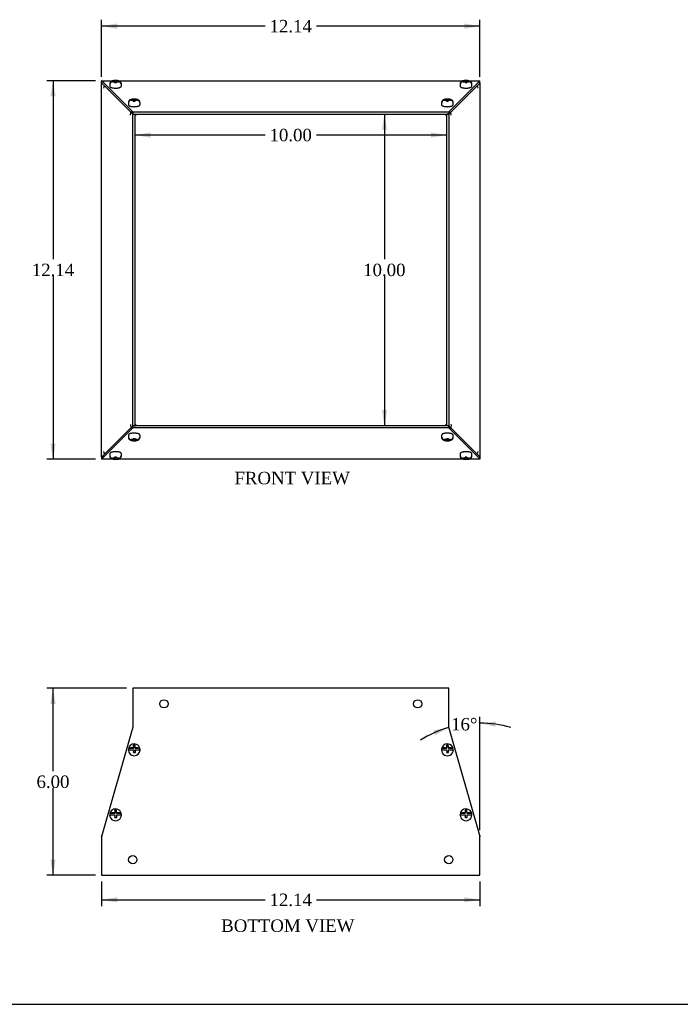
# Model space of a CAD drawing. Header units: inches. Extents: x 0.2 to 77.9, y -0.5 to 51.8.
# Tile 2 of 6: x 17.9 to 39.1, y 0.1 to 31.7. Entities that reach past the tile are written whole.
import ezdxf
from ezdxf.enums import TextEntityAlignment as Align

# ---------------------------------------------------------------- set-up
doc = ezdxf.new("R2010")
doc.units = ezdxf.units.IN
doc.header["$MEASUREMENT"] = 0
for name, color, linetype in [('COM55581-6', 7, 'Continuous'), ('COM55582-6', 7, 'Continuous'), ('Default', 7, 'Continuous'), ('SCS19491', 7, 'Continuous')]:
    doc.layers.add(name, color=color, linetype=linetype)
doc.styles.add('SEACAD_Times_New_Roman', font='times.ttf')
doc.dimstyles.new('HAMMOND_(STH_-_66x44)', dxfattribs={"dimtxt": 0.4, "dimasz": 0.5, "dimexe": 0.2, "dimexo": 0.2, "dimgap": 0.1, "dimtad": 0, "dimtih": 1, "dimtoh": 1, "dimzin": 0, "dimdsep": 46, "dimtxsty": 'SEACAD_Times_New_Roman', "dimblk1": '_SE_FILLED', "dimblk2": '_SE_FILLED', "dimsah": 1, "dimcen": 0.2, "dimadec": 0, "dimazin": 0, "dimtfac": 0.8, "dimtofl": 0, "dimtmove": 0, "dimatfit": 3, "dimfxl": 1, "dimtolj": 1, "dimtzin": 0, "dimarcsym": 0})

# ---------------------------------------------------------------- blocks, each defined once
blk = doc.blocks.new('SE')
at = {"layer": 'COM55581-6', "color": 7, "linetype": 'Continuous'}
for p, q in [((20.486, 29.713), (20.486, 29.714)), ((20.486, 29.714), (20.852, 29.714)), ((20.486, 29.642), (20.486, 29.713)), ((20.488, 29.71), (20.486, 29.713)), ((20.488, 29.71), (21.484, 28.716)), ((20.488, 29.643), (20.488, 29.71)), ((21.016, 29.714), (32.101, 29.714)), ((31.632, 28.716), (32.628, 29.71)), ((32.265, 29.714), (32.63, 29.714)), ((32.63, 29.713), (32.628, 29.71)), ((32.628, 29.643), (32.628, 29.71)), ((32.63, 29.714), (32.63, 29.713)), ((32.63, 29.642), (32.63, 29.713)), ((20.488, 29.641), (20.486, 29.642)), ((20.488, 29.641), (21.422, 28.709)), ((31.695, 28.709), (32.628, 29.641)), ((32.63, 29.642), (32.628, 29.641)), ((21.484, 28.716), (21.484, 28.647)), ((21.484, 28.716), (21.486, 28.715)), ((21.486, 28.715), (21.486, 28.643)), ((21.486, 28.715), (31.63, 28.715)), ((21.486, 28.715), (21.486, 28.715)), ((21.486, 28.643), (31.63, 28.643)), ((31.63, 28.715), (31.632, 28.716)), ((31.63, 28.715), (31.63, 28.643)), ((31.63, 28.715), (31.63, 28.715)), ((31.632, 28.716), (31.632, 28.647)), ((21.422, 18.577), (20.488, 17.645)), ((21.484, 18.57), (20.488, 17.576)), ((21.484, 18.57), (21.484, 18.639)), ((21.486, 18.571), (21.484, 18.57)), ((31.63, 18.643), (21.486, 18.643)), ((21.486, 18.571), (21.486, 18.643)), ((31.63, 18.571), (21.486, 18.571)), ((21.486, 18.571), (21.486, 18.571)), ((31.63, 18.571), (31.63, 18.643)), ((31.63, 18.571), (31.63, 18.571)), ((31.632, 18.57), (31.63, 18.571)), ((31.632, 18.57), (31.632, 18.639)), ((32.628, 17.576), (31.632, 18.57)), ((32.628, 17.645), (31.695, 18.577)), ((20.486, 17.644), (20.488, 17.645)), ((20.486, 17.644), (20.486, 17.572)), ((20.486, 17.572), (20.488, 17.576)), ((20.486, 17.571), (20.486, 17.572)), ((20.851, 17.571), (20.486, 17.571)), ((20.488, 17.643), (20.488, 17.576)), ((32.1, 17.571), (21.015, 17.571)), ((32.63, 17.571), (32.264, 17.571)), ((32.628, 17.645), (32.63, 17.644)), ((32.628, 17.643), (32.628, 17.576)), ((32.628, 17.576), (32.63, 17.572)), ((32.63, 17.644), (32.63, 17.572)), ((32.63, 17.572), (32.63, 17.571))]:
    blk.add_line(p, q, dxfattribs=at)
at = {"layer": 'COM55582-6', "color": 7, "linetype": 'Continuous'}
for p, q in [((20.487, 17.643), (20.487, 29.643)), ((20.487, 29.643), (20.488, 29.643)), ((32.626, 29.641), (32.629, 29.643)), ((32.629, 29.643), (32.63, 29.643)), ((32.63, 29.643), (32.63, 17.643)), ((21.413, 28.607), (21.421, 28.709)), ((21.413, 28.608), (21.413, 28.607)), ((21.413, 28.608), (21.413, 28.608)), ((21.486, 28.709), (21.421, 28.709)), ((21.485, 28.645), (21.421, 28.709)), ((21.485, 28.645), (21.486, 28.645)), ((21.486, 28.643), (21.485, 28.645)), ((21.486, 28.643), (21.558, 28.643)), ((21.486, 18.643), (21.486, 28.643)), ((21.486, 28.643), (21.486, 28.643)), ((21.558, 18.643), (21.558, 28.643)), ((31.558, 28.643), (31.558, 18.643)), ((31.63, 28.643), (31.558, 28.643)), ((31.63, 28.709), (31.696, 28.709)), ((31.632, 28.645), (31.63, 28.645)), ((31.632, 28.645), (31.63, 28.643)), ((31.63, 28.643), (31.63, 18.643)), ((31.63, 28.643), (31.63, 28.643)), ((31.696, 28.709), (31.632, 28.645)), ((31.703, 28.607), (31.696, 28.709)), ((31.703, 28.607), (31.703, 28.608)), ((31.703, 28.608), (31.703, 28.608)), ((21.413, 18.678), (21.413, 18.678)), ((21.413, 18.678), (21.421, 18.577)), ((21.413, 18.678), (21.413, 18.678)), ((31.703, 18.678), (31.696, 18.577)), ((31.703, 18.678), (31.703, 18.678)), ((31.703, 18.678), (31.703, 18.678)), ((21.421, 18.577), (21.485, 18.641)), ((21.486, 18.577), (21.421, 18.577)), ((21.485, 18.641), (21.486, 18.643)), ((21.485, 18.641), (21.486, 18.641)), ((21.486, 18.643), (21.558, 18.643)), ((21.486, 18.643), (21.486, 18.643)), ((31.63, 18.643), (31.558, 18.643)), ((31.63, 18.643), (31.63, 18.643)), ((31.63, 18.643), (31.632, 18.641)), ((31.632, 18.641), (31.63, 18.641)), ((31.63, 18.577), (31.696, 18.577)), ((31.632, 18.641), (31.696, 18.577)), ((20.488, 17.643), (20.487, 17.643)), ((20.491, 17.645), (20.488, 17.643)), ((20.559, 17.643), (20.488, 17.643)), ((32.63, 17.643), (32.629, 17.643))]:
    blk.add_line(p, q, dxfattribs=at)
for centre, major_axis, start_param, end_param in [((20.651, 29.475), (-0.0764, -0.0763), 4.689458, 5.460817), ((32.465, 29.475), (-0.0764, 0.0763), 3.963961, 4.73532), ((21.517, 28.608), (0.0764, 0.0763), -3.98476, -3.963961), ((31.6, 28.608), (0.0764, -0.0763), 0.822369, 0.843167), ((21.517, 18.678), (-0.0764, 0.0763), 0.822369, 0.843167), ((31.6, 18.678), (-0.0764, -0.0763), -3.98476, -3.963961), ((20.651, 17.811), (0.0764, -0.0763), 3.963961, 4.73532), ((32.465, 17.811), (0.0764, 0.0763), 4.689458, 5.460817)]:
    blk.add_ellipse(centre, major_axis=major_axis, ratio=0.926925, start_param=start_param, end_param=end_param, dxfattribs=at)
at = {"layer": 'SCS19491', "color": 7, "linetype": 'Continuous'}
for p, q in [((20.954, 29.723), (20.894, 29.721)), ((20.894, 29.721), (20.895, 29.717)), ((20.895, 29.717), (20.898, 29.701)), ((20.954, 29.655), (20.954, 29.723)), ((20.958, 29.701), (20.955, 29.719)), ((32.203, 29.723), (32.143, 29.721)), ((32.143, 29.721), (32.144, 29.717)), ((32.144, 29.717), (32.147, 29.701)), ((32.203, 29.655), (32.203, 29.723)), ((32.207, 29.701), (32.204, 29.719)), ((20.746, 29.606), (20.746, 29.549)), ((20.756, 29.629), (20.75, 29.629)), ((20.898, 29.701), (20.841, 29.701)), ((20.841, 29.685), (20.9, 29.685)), ((20.898, 29.685), (20.898, 29.701)), ((20.9, 29.685), (20.902, 29.667)), ((20.904, 29.655), (20.964, 29.656)), ((21.026, 29.701), (20.958, 29.701)), ((20.958, 29.701), (20.958, 29.656)), ((20.96, 29.685), (21.026, 29.685)), ((20.963, 29.667), (20.96, 29.685)), ((20.96, 29.656), (20.96, 29.685)), ((20.964, 29.656), (20.963, 29.667)), ((21.117, 29.629), (21.112, 29.629)), ((21.121, 29.549), (21.121, 29.606)), ((31.995, 29.606), (31.995, 29.549)), ((32.005, 29.629), (31.999, 29.629)), ((32.147, 29.701), (32.09, 29.701)), ((32.09, 29.685), (32.149, 29.685)), ((32.147, 29.685), (32.147, 29.701)), ((32.149, 29.685), (32.152, 29.667)), ((32.153, 29.655), (32.213, 29.656)), ((32.275, 29.701), (32.207, 29.701)), ((32.207, 29.701), (32.207, 29.656)), ((32.209, 29.685), (32.275, 29.685)), ((32.212, 29.667), (32.209, 29.685)), ((32.209, 29.656), (32.209, 29.685)), ((32.213, 29.656), (32.212, 29.667)), ((32.366, 29.629), (32.361, 29.629)), ((32.37, 29.549), (32.37, 29.606)), ((21.495, 29.105), (21.438, 29.105)), ((21.438, 29.088), (21.498, 29.088)), ((21.552, 29.126), (21.492, 29.125)), ((21.492, 29.125), (21.493, 29.121)), ((21.493, 29.121), (21.495, 29.105)), ((21.495, 29.088), (21.495, 29.105)), ((21.498, 29.088), (21.5, 29.071)), ((21.552, 29.058), (21.552, 29.126)), ((21.555, 29.105), (21.553, 29.122)), ((21.624, 29.105), (21.555, 29.105)), ((21.555, 29.105), (21.555, 29.06)), ((21.558, 29.088), (21.624, 29.088)), ((21.56, 29.071), (21.558, 29.088)), ((21.558, 29.06), (21.558, 29.088)), ((31.549, 29.105), (31.492, 29.105)), ((31.492, 29.088), (31.551, 29.088)), ((31.605, 29.126), (31.546, 29.125)), ((31.546, 29.125), (31.547, 29.121)), ((31.547, 29.121), (31.549, 29.105)), ((31.549, 29.088), (31.549, 29.105)), ((31.551, 29.088), (31.554, 29.071)), ((31.605, 29.058), (31.605, 29.126)), ((31.609, 29.105), (31.607, 29.122)), ((31.678, 29.105), (31.609, 29.105)), ((31.609, 29.105), (31.609, 29.06)), ((31.612, 29.088), (31.678, 29.088)), ((31.614, 29.071), (31.612, 29.088)), ((31.612, 29.06), (31.612, 29.088)), ((21.344, 29.01), (21.344, 28.952)), ((21.353, 29.032), (21.347, 29.032)), ((21.501, 29.059), (21.561, 29.06)), ((21.561, 29.06), (21.56, 29.071)), ((21.715, 29.032), (21.71, 29.032)), ((21.719, 28.952), (21.719, 29.01)), ((31.398, 29.01), (31.398, 28.952)), ((31.407, 29.032), (31.401, 29.032)), ((31.555, 29.059), (31.615, 29.06)), ((31.615, 29.06), (31.614, 29.071)), ((31.769, 29.032), (31.764, 29.032)), ((31.773, 28.952), (31.773, 29.01)), ((21.593, 28.623), (21.616, 28.643)), ((31.501, 28.643), (31.523, 28.623)), ((21.616, 18.643), (21.593, 18.663)), ((31.523, 18.663), (31.501, 18.643)), ((21.344, 18.334), (21.344, 18.276)), ((21.719, 18.276), (21.719, 18.334)), ((31.398, 18.334), (31.398, 18.276)), ((31.773, 18.276), (31.773, 18.334)), ((21.347, 18.253), (21.352, 18.253)), ((21.505, 18.198), (21.438, 18.198)), ((21.438, 18.181), (21.507, 18.181)), ((21.561, 18.227), (21.501, 18.226)), ((21.501, 18.226), (21.502, 18.215)), ((21.502, 18.215), (21.505, 18.198)), ((21.505, 18.226), (21.505, 18.198)), ((21.507, 18.181), (21.507, 18.226)), ((21.507, 18.181), (21.51, 18.163)), ((21.511, 18.227), (21.511, 18.16)), ((21.511, 18.16), (21.571, 18.161)), ((21.565, 18.198), (21.562, 18.215)), ((21.624, 18.198), (21.565, 18.198)), ((21.567, 18.198), (21.567, 18.181)), ((21.567, 18.181), (21.624, 18.181)), ((21.569, 18.165), (21.567, 18.181)), ((21.571, 18.161), (21.569, 18.165)), ((21.709, 18.253), (21.715, 18.253)), ((31.401, 18.253), (31.406, 18.253)), ((31.559, 18.198), (31.492, 18.198)), ((31.492, 18.181), (31.561, 18.181)), ((31.615, 18.227), (31.555, 18.226)), ((31.555, 18.226), (31.556, 18.215)), ((31.556, 18.215), (31.559, 18.198)), ((31.559, 18.226), (31.559, 18.198)), ((31.561, 18.181), (31.561, 18.226)), ((31.561, 18.181), (31.564, 18.163)), ((31.565, 18.227), (31.565, 18.16)), ((31.565, 18.16), (31.625, 18.161)), ((31.619, 18.198), (31.616, 18.215)), ((31.678, 18.198), (31.619, 18.198)), ((31.621, 18.198), (31.621, 18.181)), ((31.621, 18.181), (31.678, 18.181)), ((31.623, 18.165), (31.621, 18.181)), ((31.625, 18.161), (31.623, 18.165)), ((31.763, 18.253), (31.769, 18.253)), ((20.746, 17.737), (20.746, 17.68)), ((21.121, 17.68), (21.121, 17.737)), ((31.995, 17.737), (31.995, 17.68)), ((32.37, 17.68), (32.37, 17.737)), ((20.75, 17.657), (20.755, 17.657)), ((20.907, 17.601), (20.841, 17.601)), ((20.841, 17.585), (20.91, 17.585)), ((20.964, 17.631), (20.904, 17.629)), ((20.904, 17.629), (20.905, 17.619)), ((20.905, 17.619), (20.907, 17.601)), ((20.907, 17.629), (20.907, 17.601)), ((20.91, 17.585), (20.91, 17.63)), ((20.91, 17.585), (20.912, 17.567)), ((20.913, 17.631), (20.913, 17.563)), ((20.913, 17.563), (20.973, 17.565)), ((20.967, 17.601), (20.965, 17.618)), ((21.026, 17.601), (20.967, 17.601)), ((20.97, 17.601), (20.97, 17.585)), ((20.97, 17.585), (21.026, 17.585)), ((20.972, 17.568), (20.97, 17.585)), ((20.973, 17.565), (20.972, 17.568)), ((21.112, 17.657), (21.117, 17.657)), ((31.999, 17.657), (32.004, 17.657)), ((32.156, 17.601), (32.09, 17.601)), ((32.09, 17.585), (32.159, 17.585)), ((32.213, 17.631), (32.153, 17.629)), ((32.153, 17.629), (32.154, 17.619)), ((32.154, 17.619), (32.156, 17.601)), ((32.156, 17.629), (32.156, 17.601)), ((32.159, 17.585), (32.159, 17.63)), ((32.159, 17.585), (32.161, 17.567)), ((32.162, 17.631), (32.162, 17.563)), ((32.162, 17.563), (32.222, 17.565)), ((32.216, 17.601), (32.214, 17.618)), ((32.275, 17.601), (32.216, 17.601)), ((32.219, 17.601), (32.219, 17.585)), ((32.219, 17.585), (32.275, 17.585)), ((32.221, 17.568), (32.219, 17.585)), ((32.222, 17.565), (32.221, 17.568)), ((32.361, 17.657), (32.366, 17.657))]:
    blk.add_line(p, q, dxfattribs=at)
for centre, radius, start, end in [((20.838, 29.611), 0.0902, 88.3052, 168.4579), ((20.838, 29.594), 0.0902, 88.3044, 168.4587), ((20.721, 29.644), 0.182, 3.4295, 7.3148), ((21.029, 29.611), 0.0902, 11.5413, 91.6956), ((21.029, 29.594), 0.0902, 11.5421, 91.6948), ((32.087, 29.611), 0.0902, 88.3052, 168.4579), ((32.087, 29.594), 0.0902, 88.3044, 168.4587), ((31.971, 29.644), 0.182, 3.4295, 7.3148), ((32.278, 29.611), 0.0902, 11.5413, 91.6956), ((32.278, 29.594), 0.0902, 11.5421, 91.6948), ((21.436, 29.014), 0.0902, 88.3052, 168.4579), ((21.436, 28.998), 0.0902, 88.3044, 168.4587), ((21.627, 29.014), 0.0902, 11.5413, 91.6956), ((21.627, 28.998), 0.0902, 11.5421, 91.6948), ((31.49, 29.014), 0.0902, 88.3052, 168.4579), ((31.49, 28.998), 0.0902, 88.3044, 168.4587), ((31.681, 29.014), 0.0902, 11.5413, 91.6956), ((31.681, 28.998), 0.0902, 11.5421, 91.6948), ((21.319, 29.048), 0.182, 3.4295, 7.3148), ((31.373, 29.048), 0.182, 3.4295, 7.3148), ((21.436, 18.288), 0.0902, 191.5421, 271.6948), ((21.436, 18.271), 0.0902, 191.5413, 271.6956), ((21.743, 18.238), 0.182, 183.4295, 187.3148), ((21.627, 18.288), 0.0902, 268.3044, 348.4587), ((21.627, 18.271), 0.0902, 268.3052, 348.4579), ((31.49, 18.288), 0.0902, 191.5421, 271.6948), ((31.49, 18.271), 0.0902, 191.5413, 271.6956), ((31.797, 18.238), 0.182, 183.4295, 187.3148), ((31.681, 18.288), 0.0902, 268.3044, 348.4587), ((31.681, 18.271), 0.0902, 268.3052, 348.4579), ((20.838, 17.691), 0.0902, 191.5421, 271.6948), ((20.838, 17.675), 0.0902, 191.5413, 271.6956), ((21.146, 17.642), 0.182, 183.4295, 187.3148), ((21.029, 17.691), 0.0902, 268.3044, 348.4587), ((21.029, 17.675), 0.0902, 268.3052, 348.4579), ((32.087, 17.691), 0.0902, 191.5421, 271.6948), ((32.087, 17.675), 0.0902, 191.5413, 271.6956), ((32.395, 17.642), 0.182, 183.4295, 187.3148), ((32.278, 17.691), 0.0902, 268.3044, 348.4587), ((32.278, 17.675), 0.0902, 268.3052, 348.4579)]:
    blk.add_arc(centre, radius, start, end, dxfattribs=at)
for centre, major_axis, start_param, end_param in [((20.934, 29.621), (0.186, 0), 2.979806, 3.303379), ((20.934, 29.621), (-0.186, 0), 2.979806, 3.303379), ((32.183, 29.621), (0.186, 0), 2.979806, 3.303379), ((32.183, 29.621), (-0.186, 0), 2.979806, 3.303379), ((21.531, 29.024), (0.186, 0), 2.979806, 3.303379), ((21.531, 29.024), (-0.186, 0), 2.979806, 3.303379), ((31.585, 29.024), (0.186, 0), 2.979806, 3.303379), ((31.585, 29.024), (-0.186, 0), 2.979806, 3.303379), ((21.531, 28.656), (0.095, 0), 5.000168, 5.736286), ((21.531, 28.628), (-0.065, 0), 1.99854, 2.851553), ((31.585, 28.656), (-0.095, 0), 0.546899, 1.283017), ((31.585, 28.628), (-0.065, 0), 0.290039, 1.143053), ((21.531, 18.658), (-0.065, 0), 3.431632, 4.284646), ((21.531, 18.629), (-0.095, 0), 3.688492, 4.42461), ((31.585, 18.629), (0.095, 0), 1.858575, 2.594694), ((31.585, 18.658), (0.065, 0), 1.99854, 2.851553), ((21.531, 18.262), (0.186, 0), 2.979806, 3.303379), ((21.531, 18.262), (-0.186, 0), 2.979806, 3.303379), ((31.585, 18.262), (0.186, 0), 2.979806, 3.303379), ((31.585, 18.262), (-0.186, 0), 2.979806, 3.303379), ((20.934, 17.665), (0.186, 0), 2.979806, 3.303379), ((20.934, 17.665), (-0.186, 0), 2.979806, 3.303379), ((32.183, 17.665), (0.186, 0), 2.979806, 3.303379), ((32.183, 17.665), (-0.186, 0), 2.979806, 3.303379)]:
    blk.add_ellipse(centre, major_axis=major_axis, ratio=0.274966, start_param=start_param, end_param=end_param, dxfattribs=at)
for points, knots in [([(20.894, 29.721), (20.889, 29.72), (20.872, 29.719), (20.842, 29.713), (20.812, 29.703), (20.788, 29.688), (20.771, 29.674), (20.765, 29.663), (20.762, 29.659)], [0, 0, 0, 0, 0.093004, 0.321608, 0.587936, 0.751577, 0.913326, 1, 1, 1, 1]), ([(21.105, 29.659), (21.103, 29.662), (21.098, 29.671), (21.084, 29.684), (21.065, 29.697), (21.042, 29.708), (21.014, 29.716), (20.983, 29.721), (20.964, 29.722), (20.954, 29.722)], [0, 0, 0, 0, 0.055911, 0.187788, 0.322855, 0.474253, 0.665263, 0.861047, 1, 1, 1, 1]), ([(32.143, 29.721), (32.138, 29.72), (32.121, 29.719), (32.091, 29.713), (32.061, 29.703), (32.037, 29.688), (32.02, 29.674), (32.014, 29.663), (32.011, 29.659)], [0, 0, 0, 0, 0.093004, 0.321608, 0.587936, 0.751577, 0.913326, 1, 1, 1, 1]), ([(32.354, 29.659), (32.352, 29.662), (32.347, 29.671), (32.333, 29.684), (32.314, 29.697), (32.291, 29.708), (32.263, 29.716), (32.232, 29.721), (32.213, 29.722), (32.203, 29.722)], [0, 0, 0, 0, 0.055911, 0.187788, 0.322855, 0.474253, 0.665263, 0.861047, 1, 1, 1, 1]), ([(20.747, 29.548), (20.747, 29.545), (20.747, 29.536), (20.754, 29.523), (20.767, 29.512), (20.786, 29.501), (20.812, 29.492), (20.847, 29.485), (20.884, 29.48), (20.914, 29.479), (20.93, 29.479), (20.934, 29.479)], [0, 0, 0, 0, 0.047763, 0.144772, 0.245265, 0.371437, 0.526738, 0.67643, 0.82114, 0.963834, 1, 1, 1, 1]), ([(20.934, 29.479), (20.941, 29.479), (20.96, 29.479), (20.993, 29.481), (21.029, 29.486), (21.061, 29.494), (21.087, 29.503), (21.105, 29.515), (21.117, 29.529), (21.122, 29.542), (21.121, 29.548), (21.121, 29.549)], [0, 0, 0, 0, 0.073713, 0.21463, 0.356419, 0.500022, 0.647773, 0.789021, 0.890916, 0.986509, 1, 1, 1, 1]), ([(31.996, 29.548), (31.996, 29.545), (31.996, 29.536), (32.003, 29.523), (32.016, 29.512), (32.035, 29.501), (32.062, 29.492), (32.096, 29.485), (32.133, 29.48), (32.163, 29.479), (32.179, 29.479), (32.183, 29.479)], [0, 0, 0, 0, 0.047763, 0.144772, 0.245265, 0.371437, 0.526738, 0.67643, 0.82114, 0.963834, 1, 1, 1, 1]), ([(32.183, 29.479), (32.19, 29.479), (32.209, 29.479), (32.242, 29.481), (32.278, 29.486), (32.31, 29.494), (32.336, 29.503), (32.354, 29.515), (32.366, 29.529), (32.371, 29.542), (32.37, 29.548), (32.37, 29.549)], [0, 0, 0, 0, 0.073713, 0.21463, 0.356419, 0.500022, 0.647773, 0.789021, 0.890916, 0.986509, 1, 1, 1, 1]), ([(21.492, 29.124), (21.486, 29.124), (21.47, 29.123), (21.44, 29.117), (21.41, 29.107), (21.385, 29.092), (21.369, 29.077), (21.362, 29.066), (21.36, 29.062)], [0, 0, 0, 0, 0.093004, 0.321608, 0.587936, 0.751577, 0.913326, 1, 1, 1, 1]), ([(21.703, 29.062), (21.701, 29.065), (21.696, 29.075), (21.682, 29.088), (21.663, 29.101), (21.639, 29.111), (21.611, 29.119), (21.581, 29.124), (21.561, 29.125), (21.552, 29.126)], [0, 0, 0, 0, 0.055911, 0.187788, 0.322855, 0.474253, 0.665263, 0.861047, 1, 1, 1, 1]), ([(31.546, 29.124), (31.54, 29.124), (31.523, 29.123), (31.493, 29.117), (31.464, 29.107), (31.439, 29.092), (31.423, 29.077), (31.416, 29.066), (31.414, 29.062)], [0, 0, 0, 0, 0.093004, 0.321608, 0.587936, 0.751577, 0.913326, 1, 1, 1, 1]), ([(31.757, 29.062), (31.755, 29.065), (31.75, 29.075), (31.736, 29.088), (31.717, 29.101), (31.693, 29.111), (31.665, 29.119), (31.634, 29.124), (31.615, 29.125), (31.606, 29.126)], [0, 0, 0, 0, 0.055911, 0.187788, 0.322855, 0.474253, 0.665263, 0.861047, 1, 1, 1, 1]), ([(21.345, 28.951), (21.345, 28.948), (21.344, 28.94), (21.352, 28.927), (21.364, 28.915), (21.383, 28.905), (21.41, 28.896), (21.444, 28.889), (21.481, 28.884), (21.512, 28.883), (21.527, 28.882), (21.531, 28.882)], [0, 0, 0, 0, 0.047763, 0.144772, 0.245265, 0.371437, 0.526738, 0.67643, 0.82114, 0.963834, 1, 1, 1, 1]), ([(21.531, 28.882), (21.539, 28.883), (21.557, 28.883), (21.591, 28.885), (21.626, 28.89), (21.658, 28.897), (21.684, 28.907), (21.703, 28.918), (21.714, 28.933), (21.72, 28.946), (21.718, 28.952), (21.718, 28.953)], [0, 0, 0, 0, 0.073713, 0.21463, 0.356419, 0.500022, 0.647773, 0.789021, 0.890916, 0.986509, 1, 1, 1, 1]), ([(31.399, 28.951), (31.398, 28.948), (31.398, 28.94), (31.406, 28.927), (31.418, 28.915), (31.437, 28.905), (31.464, 28.896), (31.498, 28.889), (31.535, 28.884), (31.566, 28.883), (31.581, 28.882), (31.585, 28.882)], [0, 0, 0, 0, 0.047763, 0.144772, 0.245265, 0.371437, 0.526738, 0.67643, 0.82114, 0.963834, 1, 1, 1, 1]), ([(31.585, 28.882), (31.593, 28.883), (31.611, 28.883), (31.645, 28.885), (31.68, 28.89), (31.712, 28.897), (31.738, 28.907), (31.757, 28.918), (31.768, 28.933), (31.774, 28.946), (31.772, 28.952), (31.772, 28.953)], [0, 0, 0, 0, 0.073713, 0.21463, 0.356419, 0.500022, 0.647773, 0.789021, 0.890916, 0.986509, 1, 1, 1, 1]), ([(21.531, 18.403), (21.524, 18.403), (21.505, 18.403), (21.472, 18.401), (21.436, 18.396), (21.404, 18.388), (21.378, 18.379), (21.36, 18.367), (21.348, 18.353), (21.343, 18.34), (21.344, 18.334), (21.344, 18.333)], [0, 0, 0, 0, 0.073713, 0.21463, 0.356419, 0.500022, 0.647773, 0.789021, 0.890916, 0.986509, 1, 1, 1, 1]), ([(21.718, 18.334), (21.718, 18.338), (21.718, 18.346), (21.71, 18.359), (21.698, 18.371), (21.679, 18.381), (21.652, 18.39), (21.618, 18.397), (21.581, 18.402), (21.55, 18.403), (21.535, 18.403), (21.531, 18.403)], [0, 0, 0, 0, 0.047763, 0.144772, 0.245265, 0.371437, 0.526738, 0.67643, 0.82114, 0.963834, 1, 1, 1, 1]), ([(31.585, 18.403), (31.578, 18.403), (31.559, 18.403), (31.526, 18.401), (31.49, 18.396), (31.458, 18.388), (31.432, 18.379), (31.414, 18.367), (31.402, 18.353), (31.397, 18.34), (31.398, 18.334), (31.398, 18.333)], [0, 0, 0, 0, 0.073713, 0.21463, 0.356419, 0.500022, 0.647773, 0.789021, 0.890916, 0.986509, 1, 1, 1, 1]), ([(31.772, 18.334), (31.772, 18.338), (31.772, 18.346), (31.764, 18.359), (31.752, 18.371), (31.733, 18.381), (31.706, 18.39), (31.672, 18.397), (31.635, 18.402), (31.604, 18.403), (31.589, 18.403), (31.585, 18.403)], [0, 0, 0, 0, 0.047763, 0.144772, 0.245265, 0.371437, 0.526738, 0.67643, 0.82114, 0.963834, 1, 1, 1, 1]), ([(21.36, 18.224), (21.361, 18.22), (21.367, 18.211), (21.381, 18.198), (21.4, 18.185), (21.423, 18.174), (21.451, 18.167), (21.482, 18.161), (21.501, 18.16), (21.511, 18.16)], [0, 0, 0, 0, 0.055911, 0.187788, 0.322855, 0.474253, 0.665263, 0.861047, 1, 1, 1, 1]), ([(21.571, 18.161), (21.576, 18.162), (21.593, 18.163), (21.623, 18.169), (21.652, 18.179), (21.677, 18.194), (21.694, 18.209), (21.7, 18.219), (21.703, 18.224)], [0, 0, 0, 0, 0.093004, 0.321608, 0.587936, 0.751577, 0.913326, 1, 1, 1, 1]), ([(31.414, 18.224), (31.415, 18.22), (31.421, 18.211), (31.435, 18.198), (31.454, 18.185), (31.477, 18.174), (31.505, 18.167), (31.536, 18.161), (31.555, 18.16), (31.565, 18.16)], [0, 0, 0, 0, 0.055911, 0.187788, 0.322855, 0.474253, 0.665263, 0.861047, 1, 1, 1, 1]), ([(31.624, 18.161), (31.63, 18.162), (31.647, 18.163), (31.677, 18.169), (31.706, 18.179), (31.731, 18.194), (31.748, 18.209), (31.754, 18.219), (31.757, 18.224)], [0, 0, 0, 0, 0.093004, 0.321608, 0.587936, 0.751577, 0.913326, 1, 1, 1, 1]), ([(20.934, 17.807), (20.926, 17.807), (20.907, 17.807), (20.874, 17.804), (20.838, 17.799), (20.806, 17.792), (20.781, 17.782), (20.762, 17.771), (20.751, 17.757), (20.745, 17.744), (20.746, 17.738), (20.747, 17.737)], [0, 0, 0, 0, 0.073713, 0.21463, 0.356419, 0.500022, 0.647773, 0.789021, 0.890916, 0.986509, 1, 1, 1, 1]), ([(21.12, 17.738), (21.12, 17.741), (21.121, 17.749), (21.113, 17.762), (21.1, 17.774), (21.081, 17.785), (21.055, 17.794), (21.021, 17.801), (20.983, 17.805), (20.953, 17.807), (20.937, 17.807), (20.934, 17.807)], [0, 0, 0, 0, 0.047763, 0.144772, 0.245265, 0.371437, 0.526738, 0.67643, 0.82114, 0.963834, 1, 1, 1, 1]), ([(32.183, 17.807), (32.175, 17.807), (32.156, 17.807), (32.123, 17.804), (32.087, 17.799), (32.056, 17.792), (32.03, 17.782), (32.011, 17.771), (32, 17.757), (31.994, 17.744), (31.995, 17.738), (31.996, 17.737)], [0, 0, 0, 0, 0.073713, 0.21463, 0.356419, 0.500022, 0.647773, 0.789021, 0.890916, 0.986509, 1, 1, 1, 1]), ([(32.369, 17.738), (32.369, 17.741), (32.37, 17.749), (32.362, 17.762), (32.349, 17.774), (32.331, 17.785), (32.304, 17.794), (32.27, 17.801), (32.232, 17.805), (32.202, 17.807), (32.186, 17.807), (32.183, 17.807)], [0, 0, 0, 0, 0.047763, 0.144772, 0.245265, 0.371437, 0.526738, 0.67643, 0.82114, 0.963834, 1, 1, 1, 1]), ([(20.762, 17.627), (20.764, 17.624), (20.769, 17.615), (20.783, 17.601), (20.802, 17.588), (20.825, 17.578), (20.853, 17.57), (20.884, 17.565), (20.904, 17.564), (20.913, 17.563)], [0, 0, 0, 0, 0.055911, 0.187788, 0.322855, 0.474253, 0.665263, 0.861047, 1, 1, 1, 1]), ([(20.973, 17.565), (20.979, 17.565), (20.995, 17.567), (21.025, 17.573), (21.055, 17.583), (21.079, 17.598), (21.096, 17.612), (21.102, 17.623), (21.105, 17.627)], [0, 0, 0, 0, 0.093004, 0.321608, 0.587936, 0.751577, 0.913326, 1, 1, 1, 1]), ([(32.011, 17.627), (32.013, 17.624), (32.018, 17.615), (32.032, 17.601), (32.051, 17.588), (32.075, 17.578), (32.102, 17.57), (32.133, 17.565), (32.153, 17.564), (32.162, 17.563)], [0, 0, 0, 0, 0.055911, 0.187788, 0.322855, 0.474253, 0.665263, 0.861047, 1, 1, 1, 1]), ([(32.222, 17.565), (32.228, 17.565), (32.244, 17.567), (32.274, 17.573), (32.304, 17.583), (32.329, 17.598), (32.345, 17.612), (32.352, 17.623), (32.354, 17.627)], [0, 0, 0, 0, 0.093004, 0.321608, 0.587936, 0.751577, 0.913326, 1, 1, 1, 1])]:
    blk.add_open_spline(points, degree=3, knots=knots, dxfattribs=at)
for points in [[(20.955, 29.719), (20.955, 29.722), (20.954, 29.723), (20.954, 29.723)], [(32.204, 29.719), (32.204, 29.722), (32.203, 29.723), (32.203, 29.723)], [(20.748, 29.624), (20.747, 29.623), (20.747, 29.617), (20.747, 29.606)], [(21.12, 29.606), (21.121, 29.615), (21.12, 29.621), (21.119, 29.624)], [(31.997, 29.624), (31.996, 29.623), (31.996, 29.617), (31.996, 29.606)], [(32.369, 29.606), (32.37, 29.615), (32.37, 29.621), (32.368, 29.624)], [(21.553, 29.122), (21.552, 29.125), (21.552, 29.126), (21.552, 29.126)], [(31.607, 29.122), (31.606, 29.125), (31.606, 29.126), (31.605, 29.126)], [(21.346, 29.027), (21.345, 29.026), (21.344, 29.02), (21.345, 29.01)], [(21.718, 29.01), (21.718, 29.019), (21.718, 29.025), (21.717, 29.027)], [(31.399, 29.027), (31.399, 29.026), (31.398, 29.02), (31.399, 29.01)], [(31.772, 29.01), (31.772, 29.019), (31.772, 29.025), (31.771, 29.027)], [(21.345, 18.276), (21.344, 18.267), (21.344, 18.261), (21.346, 18.258)], [(21.51, 18.163), (21.51, 18.161), (21.51, 18.159), (21.511, 18.16)], [(21.717, 18.258), (21.718, 18.26), (21.718, 18.265), (21.718, 18.276)], [(31.399, 18.276), (31.398, 18.267), (31.398, 18.261), (31.4, 18.258)], [(31.564, 18.163), (31.564, 18.161), (31.564, 18.159), (31.565, 18.16)], [(31.771, 18.258), (31.772, 18.26), (31.772, 18.265), (31.772, 18.276)], [(20.747, 17.68), (20.746, 17.67), (20.747, 17.665), (20.748, 17.662)], [(20.912, 17.567), (20.912, 17.564), (20.913, 17.563), (20.913, 17.563)], [(21.119, 17.662), (21.12, 17.663), (21.12, 17.669), (21.12, 17.679)], [(31.996, 17.68), (31.995, 17.67), (31.996, 17.665), (31.997, 17.662)], [(32.161, 17.567), (32.162, 17.564), (32.162, 17.563), (32.162, 17.563)], [(32.368, 17.662), (32.369, 17.663), (32.37, 17.669), (32.369, 17.679)]]:
    blk.add_open_spline(points, degree=3, dxfattribs=at)
blk = doc.blocks.new('SE5')
at = {"layer": 'COM55581-6', "color": 7, "linetype": 'Continuous'}
for p, q in [((31.63, 10.216), (21.486, 10.216)), ((21.486, 10.216), (21.486, 8.974)), ((31.63, 8.974), (31.63, 10.216)), ((21.484, 8.964), (20.488, 5.488)), ((21.486, 8.969), (21.484, 8.964)), ((21.486, 8.974), (21.486, 8.969)), ((31.63, 8.969), (31.63, 8.974)), ((31.632, 8.964), (31.63, 8.969)), ((32.628, 5.488), (31.632, 8.964)), ((20.488, 5.488), (20.486, 5.474)), ((20.486, 5.474), (20.488, 5.488)), ((20.486, 5.459), (20.486, 5.474)), ((20.486, 5.459), (20.486, 4.216)), ((32.63, 5.474), (32.628, 5.488)), ((32.628, 5.488), (32.63, 5.474)), ((32.63, 5.474), (32.63, 5.459)), ((32.63, 4.216), (32.63, 5.459)), ((20.486, 4.216), (32.63, 4.216))]:
    blk.add_line(p, q, dxfattribs=at)
for centre in [(22.486, 9.716), (30.63, 9.716), (21.486, 4.716), (31.63, 4.716)]:
    blk.add_circle(centre, 0.133, dxfattribs=at)
at = {"layer": 'COM55582-6', "color": 7, "linetype": 'Continuous'}
blk.add_line((20.491, 5.488), (20.488, 5.474), dxfattribs=at)
at = {"layer": 'SCS19491', "color": 7, "linetype": 'Continuous'}
for p, q in [((21.344, 8.247), (21.344, 8.23)), ((21.505, 8.28), (21.347, 8.28)), ((21.505, 8.3), (21.438, 8.3)), ((21.438, 8.243), (21.507, 8.243)), ((21.561, 8.387), (21.501, 8.385)), ((21.501, 8.385), (21.502, 8.361)), ((21.561, 8.368), (21.501, 8.366)), ((21.502, 8.361), (21.505, 8.3)), ((21.505, 8.28), (21.505, 8.3)), ((21.507, 8.243), (21.51, 8.18)), ((21.561, 8.368), (21.561, 8.387)), ((21.565, 8.28), (21.561, 8.368)), ((21.565, 8.3), (21.562, 8.36)), ((21.624, 8.3), (21.565, 8.3)), ((21.565, 8.3), (21.565, 8.28)), ((21.715, 8.28), (21.565, 8.28)), ((21.567, 8.243), (21.624, 8.243)), ((21.569, 8.185), (21.567, 8.243)), ((21.567, 8.222), (21.567, 8.243)), ((21.57, 8.153), (21.567, 8.222)), ((21.719, 8.23), (21.719, 8.247)), ((31.398, 8.247), (31.398, 8.23)), ((31.559, 8.28), (31.401, 8.28)), ((31.559, 8.3), (31.492, 8.3)), ((31.492, 8.243), (31.561, 8.243)), ((31.615, 8.387), (31.555, 8.385)), ((31.555, 8.385), (31.556, 8.361)), ((31.615, 8.368), (31.555, 8.366)), ((31.556, 8.361), (31.559, 8.3)), ((31.559, 8.28), (31.559, 8.3)), ((31.561, 8.243), (31.564, 8.18)), ((31.615, 8.368), (31.615, 8.387)), ((31.619, 8.28), (31.615, 8.368)), ((31.619, 8.3), (31.616, 8.36)), ((31.678, 8.3), (31.619, 8.3)), ((31.619, 8.3), (31.619, 8.28)), ((31.769, 8.28), (31.619, 8.28)), ((31.621, 8.243), (31.678, 8.243)), ((31.623, 8.185), (31.621, 8.243)), ((31.621, 8.222), (31.621, 8.243)), ((31.624, 8.153), (31.621, 8.222)), ((31.773, 8.23), (31.773, 8.247)), ((21.511, 8.151), (21.571, 8.153)), ((21.571, 8.153), (21.569, 8.185)), ((31.565, 8.151), (31.625, 8.153)), ((31.625, 8.153), (31.623, 8.185)), ((20.746, 6.161), (20.746, 6.145)), ((20.907, 6.194), (20.75, 6.194)), ((20.907, 6.215), (20.841, 6.215)), ((20.841, 6.157), (20.91, 6.157)), ((20.964, 6.302), (20.904, 6.3)), ((20.904, 6.3), (20.905, 6.275)), ((20.964, 6.282), (20.904, 6.28)), ((20.905, 6.275), (20.907, 6.215)), ((20.907, 6.194), (20.907, 6.215)), ((20.91, 6.157), (20.912, 6.094)), ((20.913, 6.065), (20.973, 6.067)), ((20.964, 6.282), (20.964, 6.302)), ((20.967, 6.194), (20.964, 6.282)), ((20.967, 6.215), (20.965, 6.275)), ((21.026, 6.215), (20.967, 6.215)), ((20.967, 6.215), (20.967, 6.194)), ((21.117, 6.194), (20.967, 6.194)), ((20.97, 6.157), (21.026, 6.157)), ((20.972, 6.1), (20.97, 6.157)), ((20.97, 6.136), (20.97, 6.157)), ((20.972, 6.067), (20.97, 6.136)), ((20.973, 6.067), (20.972, 6.1)), ((21.121, 6.145), (21.121, 6.161)), ((31.995, 6.161), (31.995, 6.145)), ((32.156, 6.194), (31.999, 6.194)), ((32.156, 6.215), (32.09, 6.215)), ((32.09, 6.157), (32.159, 6.157)), ((32.213, 6.302), (32.153, 6.3)), ((32.153, 6.3), (32.154, 6.275)), ((32.213, 6.282), (32.153, 6.28)), ((32.154, 6.275), (32.156, 6.215)), ((32.156, 6.194), (32.156, 6.215)), ((32.159, 6.157), (32.161, 6.094)), ((32.162, 6.065), (32.222, 6.067)), ((32.213, 6.282), (32.213, 6.302)), ((32.216, 6.194), (32.213, 6.282)), ((32.216, 6.215), (32.214, 6.275)), ((32.275, 6.215), (32.216, 6.215)), ((32.216, 6.215), (32.216, 6.194)), ((32.366, 6.194), (32.216, 6.194)), ((32.219, 6.157), (32.275, 6.157)), ((32.221, 6.1), (32.219, 6.157)), ((32.219, 6.136), (32.219, 6.157)), ((32.221, 6.067), (32.219, 6.136)), ((32.222, 6.067), (32.221, 6.1)), ((32.37, 6.145), (32.37, 6.161))]:
    blk.add_line(p, q, dxfattribs=at)
for centre, radius, start, end in [((21.531, 8.243), 0.187, 359.7717, 178.3527), ((14.801, 8.084), 6.767, 2.3433, 2.572), ((31.585, 8.243), 0.187, 359.7717, 178.3527), ((24.855, 8.084), 6.767, 2.3433, 2.572), ((13.109, 7.835), 8.408, 2.1516, 2.3502), ((23.162, 7.835), 8.408, 2.1516, 2.3502), ((20.933, 6.157), 0.187, 359.7717, 178.3527), ((32.182, 6.157), 0.187, 359.7717, 178.3527), ((12.511, 5.75), 8.408, 2.1516, 2.3502), ((14.203, 5.998), 6.767, 2.3433, 2.572), ((23.76, 5.75), 8.408, 2.1516, 2.3502), ((25.452, 5.998), 6.767, 2.3433, 2.572)]:
    blk.add_arc(centre, radius, start, end, dxfattribs=at)
for centre, major_axis, start_param, end_param in [((21.531, 8.251), (0.186, 0), 2.979806, 3.303379), ((21.531, 8.23), (0.187, 0), 3.141593, 6.283185), ((21.531, 8.251), (-0.186, 0), 2.979806, 3.303379), ((21.531, 8.247), (0.187, 0), 6.259535, 6.283185), ((31.585, 8.251), (0.186, 0), 2.979806, 3.303379), ((31.585, 8.23), (-0.188, 0), 0, 3.141593), ((31.585, 8.251), (-0.186, 0), 2.979806, 3.303379), ((31.585, 8.247), (-0.188, 0), 3.117942, 3.141593), ((20.934, 6.145), (-0.188, 0), 0, 3.141593), ((20.934, 6.165), (0.186, 0), 2.979806, 3.303379), ((20.934, 6.165), (-0.186, 0), 2.979806, 3.303379), ((20.934, 6.161), (-0.188, 0), 3.117942, 3.141593), ((32.183, 6.145), (-0.188, 0), 0, 3.141593), ((32.183, 6.165), (0.186, 0), 2.979806, 3.303379), ((32.183, 6.165), (-0.186, 0), 2.979806, 3.303379), ((32.183, 6.161), (-0.188, 0), 3.117942, 3.141593)]:
    blk.add_ellipse(centre, major_axis=major_axis, ratio=0.961454, start_param=start_param, end_param=end_param, dxfattribs=at)
for points in [[(21.438, 8.3), (21.433, 8.3), (21.428, 8.3), (21.417, 8.3), (21.412, 8.299), (21.402, 8.298), (21.397, 8.298), (21.388, 8.296), (21.383, 8.296), (21.375, 8.294), (21.371, 8.293), (21.364, 8.29), (21.361, 8.289), (21.356, 8.287), (21.353, 8.285), (21.35, 8.283), (21.348, 8.281), (21.347, 8.28)], [(21.347, 8.222), (21.348, 8.223), (21.35, 8.225), (21.353, 8.228), (21.356, 8.229), (21.361, 8.232), (21.364, 8.233), (21.371, 8.235), (21.375, 8.236), (21.383, 8.238), (21.388, 8.239), (21.397, 8.24), (21.402, 8.241), (21.412, 8.242), (21.417, 8.242), (21.428, 8.243), (21.433, 8.243), (21.438, 8.243)], [(21.715, 8.28), (21.714, 8.281), (21.713, 8.283), (21.709, 8.285), (21.707, 8.287), (21.701, 8.289), (21.698, 8.29), (21.691, 8.293), (21.687, 8.294), (21.679, 8.296), (21.675, 8.296), (21.665, 8.298), (21.66, 8.298), (21.65, 8.299), (21.645, 8.3), (21.635, 8.3), (21.629, 8.3), (21.624, 8.3)], [(21.624, 8.243), (21.629, 8.243), (21.635, 8.243), (21.645, 8.242), (21.65, 8.242), (21.66, 8.241), (21.665, 8.24), (21.675, 8.239), (21.679, 8.238), (21.687, 8.236), (21.691, 8.235), (21.698, 8.233), (21.701, 8.232), (21.707, 8.229), (21.709, 8.228), (21.713, 8.225), (21.714, 8.223), (21.715, 8.222)], [(31.492, 8.3), (31.487, 8.3), (31.482, 8.3), (31.471, 8.3), (31.466, 8.299), (31.456, 8.298), (31.451, 8.298), (31.442, 8.296), (31.437, 8.296), (31.429, 8.294), (31.425, 8.293), (31.418, 8.29), (31.415, 8.289), (31.41, 8.287), (31.407, 8.285), (31.404, 8.283), (31.402, 8.281), (31.401, 8.28)], [(31.401, 8.222), (31.402, 8.223), (31.404, 8.225), (31.407, 8.228), (31.41, 8.229), (31.415, 8.232), (31.418, 8.233), (31.425, 8.235), (31.429, 8.236), (31.437, 8.238), (31.442, 8.239), (31.451, 8.24), (31.456, 8.241), (31.466, 8.242), (31.471, 8.242), (31.482, 8.243), (31.487, 8.243), (31.492, 8.243)], [(31.769, 8.28), (31.768, 8.281), (31.767, 8.283), (31.763, 8.285), (31.761, 8.287), (31.755, 8.289), (31.752, 8.29), (31.745, 8.293), (31.741, 8.294), (31.733, 8.296), (31.729, 8.296), (31.719, 8.298), (31.714, 8.298), (31.704, 8.299), (31.699, 8.3), (31.689, 8.3), (31.683, 8.3), (31.678, 8.3)], [(31.678, 8.243), (31.683, 8.243), (31.689, 8.243), (31.699, 8.242), (31.704, 8.242), (31.714, 8.241), (31.719, 8.24), (31.729, 8.239), (31.733, 8.238), (31.741, 8.236), (31.745, 8.235), (31.752, 8.233), (31.755, 8.232), (31.761, 8.229), (31.763, 8.228), (31.767, 8.225), (31.768, 8.223), (31.769, 8.222)], [(20.841, 6.215), (20.835, 6.215), (20.83, 6.215), (20.82, 6.214), (20.814, 6.214), (20.804, 6.213), (20.799, 6.212), (20.79, 6.211), (20.786, 6.21), (20.777, 6.208), (20.773, 6.207), (20.767, 6.205), (20.763, 6.204), (20.758, 6.201), (20.756, 6.2), (20.752, 6.197), (20.751, 6.196), (20.75, 6.194)], [(20.75, 6.136), (20.751, 6.138), (20.752, 6.139), (20.756, 6.142), (20.758, 6.143), (20.763, 6.146), (20.767, 6.147), (20.774, 6.149), (20.777, 6.15), (20.786, 6.152), (20.79, 6.153), (20.799, 6.155), (20.804, 6.155), (20.814, 6.156), (20.82, 6.156), (20.83, 6.157), (20.835, 6.157), (20.841, 6.157)], [(21.117, 6.194), (21.117, 6.196), (21.115, 6.197), (21.111, 6.2), (21.109, 6.201), (21.104, 6.204), (21.101, 6.205), (21.094, 6.207), (21.09, 6.208), (21.082, 6.21), (21.077, 6.211), (21.068, 6.212), (21.063, 6.213), (21.053, 6.214), (21.048, 6.214), (21.037, 6.215), (21.032, 6.215), (21.026, 6.215)], [(21.026, 6.157), (21.032, 6.157), (21.037, 6.157), (21.048, 6.156), (21.053, 6.156), (21.063, 6.155), (21.068, 6.155), (21.077, 6.153), (21.082, 6.152), (21.09, 6.15), (21.094, 6.149), (21.101, 6.147), (21.104, 6.146), (21.109, 6.143), (21.111, 6.142), (21.115, 6.139), (21.117, 6.138), (21.117, 6.136)], [(32.09, 6.215), (32.085, 6.215), (32.079, 6.215), (32.069, 6.214), (32.063, 6.214), (32.053, 6.213), (32.048, 6.212), (32.039, 6.211), (32.035, 6.21), (32.026, 6.208), (32.023, 6.207), (32.016, 6.205), (32.012, 6.204), (32.007, 6.201), (32.005, 6.2), (32.001, 6.197), (32, 6.196), (31.999, 6.194)], [(31.999, 6.136), (32, 6.138), (32.001, 6.139), (32.005, 6.142), (32.007, 6.143), (32.012, 6.146), (32.016, 6.147), (32.023, 6.149), (32.026, 6.15), (32.035, 6.152), (32.039, 6.153), (32.048, 6.155), (32.053, 6.155), (32.063, 6.156), (32.069, 6.156), (32.079, 6.157), (32.085, 6.157), (32.09, 6.157)], [(32.366, 6.194), (32.366, 6.196), (32.364, 6.197), (32.361, 6.2), (32.358, 6.201), (32.353, 6.204), (32.35, 6.205), (32.343, 6.207), (32.339, 6.208), (32.331, 6.21), (32.326, 6.211), (32.317, 6.212), (32.312, 6.213), (32.302, 6.214), (32.297, 6.214), (32.286, 6.215), (32.281, 6.215), (32.275, 6.215)], [(32.275, 6.157), (32.281, 6.157), (32.286, 6.157), (32.297, 6.156), (32.302, 6.156), (32.312, 6.155), (32.317, 6.155), (32.326, 6.153), (32.331, 6.152), (32.339, 6.15), (32.343, 6.149), (32.35, 6.147), (32.353, 6.146), (32.358, 6.143), (32.361, 6.142), (32.364, 6.139), (32.366, 6.138), (32.366, 6.136)]]:
    blk.add_open_spline(points, degree=3, knots=[0, 0, 0, 0, 0.125, 0.125, 0.25, 0.25, 0.375, 0.375, 0.5, 0.5, 0.625, 0.625, 0.75, 0.75, 0.875, 0.875, 1, 1, 1, 1], dxfattribs=at)
blk = doc.blocks.new('DMBLK172')
at = {"layer": 'Default', "linetype": 'Continuous', "transparency": 16777216}
for points in [[(22.058, 27.889), (22.058, 28.056), (21.558, 27.972)], [(31.058, 27.889), (31.558, 27.972), (31.058, 28.056)]]:
    blk.add_hatch(color=7, dxfattribs=at).paths.add_polyline_path(points)
at = {"layer": 'Default', "color": 7, "linetype": 'Continuous', "transparency": 16777216}
for p, q in [((25.736, 27.972), (21.558, 27.972)), ((31.558, 27.972), (27.381, 27.972))]:
    blk.add_line(p, q, dxfattribs=at)
at = {"layer": 'Default', "color": 7, "linetype": 'Continuous', "transparency": 16777216, "style": 'SEACAD_Times_New_Roman'}
blk.add_text('10.00', height=0.4, dxfattribs=at).set_placement((25.876, 28.172), align=Align.TOP_LEFT)
blk = doc.blocks.new('_SE_FILLED')
at = {"color": 0}
blk.add_line((0, 0), (-1, 0), dxfattribs=at)
blk.add_solid([(0, 0), (-1, -0.1665), (-1, 0.1665), (0, 0)], dxfattribs=at)
blk = doc.blocks.new('DMBLK173')
at = {"layer": 'Default', "linetype": 'Continuous', "transparency": 16777216}
for points in [[(29.481, 28.143), (29.648, 28.143), (29.564, 28.643)], [(29.481, 19.143), (29.564, 18.643), (29.648, 19.143)]]:
    blk.add_hatch(color=7, dxfattribs=at).paths.add_polyline_path(points)
at = {"layer": 'Default', "color": 7, "linetype": 'Continuous', "transparency": 16777216}
for p, q in [((29.564, 28.643), (29.564, 23.983)), ((29.564, 23.443), (29.564, 18.643))]:
    blk.add_line(p, q, dxfattribs=at)
at = {"layer": 'Default', "color": 7, "linetype": 'Continuous', "transparency": 16777216, "style": 'SEACAD_Times_New_Roman'}
blk.add_text('10.00', height=0.4, dxfattribs=at).set_placement((28.882, 23.843), align=Align.TOP_LEFT)
blk = doc.blocks.new('DMBLK180')
at = {"layer": 'Default', "linetype": 'Continuous', "transparency": 16777216}
for points in [[(18.843, 9.716), (19.01, 9.716), (18.926, 10.216)], [(18.843, 4.716), (18.926, 4.216), (19.01, 4.716)]]:
    blk.add_hatch(color=7, dxfattribs=at).paths.add_polyline_path(points)
at = {"layer": 'Default', "color": 7, "linetype": 'Continuous', "transparency": 16777216}
for p, q in [((21.286, 10.216), (18.726, 10.216)), ((18.926, 7.556), (18.926, 10.216)), ((18.926, 4.216), (18.926, 7.016)), ((20.286, 4.216), (18.726, 4.216))]:
    blk.add_line(p, q, dxfattribs=at)
at = {"layer": 'Default', "color": 7, "linetype": 'Continuous', "transparency": 16777216, "style": 'SEACAD_Times_New_Roman'}
blk.add_text('6.00', height=0.4, dxfattribs=at).set_placement((18.396, 7.416), align=Align.TOP_LEFT)
blk = doc.blocks.new('DMBLK181')
at = {"layer": 'Default', "linetype": 'Continuous', "transparency": 16777216}
for points in [[(20.986, 3.343), (20.986, 3.51), (20.486, 3.426)], [(32.13, 3.343), (32.63, 3.426), (32.13, 3.51)]]:
    blk.add_hatch(color=7, dxfattribs=at).paths.add_polyline_path(points)
at = {"layer": 'Default', "color": 7, "linetype": 'Continuous', "transparency": 16777216}
for p, q in [((20.486, 4.016), (20.486, 3.226)), ((32.63, 4.016), (32.63, 3.226)), ((20.486, 3.426), (25.736, 3.426)), ((27.381, 3.426), (32.63, 3.426))]:
    blk.add_line(p, q, dxfattribs=at)
at = {"layer": 'Default', "color": 7, "linetype": 'Continuous', "transparency": 16777216, "style": 'SEACAD_Times_New_Roman'}
blk.add_text('12.14', height=0.4, dxfattribs=at).set_placement((25.876, 3.626), align=Align.TOP_LEFT)
blk = doc.blocks.new('DMBLK182')
at = {"layer": 'Default', "linetype": 'Continuous', "transparency": 16777216}
for points in [[(31.192, 8.71), (31.634, 8.959), (31.135, 8.866)], [(33.135, 9.147), (32.63, 9.098), (33.123, 8.981)]]:
    blk.add_hatch(color=7, dxfattribs=at).paths.add_polyline_path(points)
at = {"layer": 'Default', "color": 7, "linetype": 'Continuous', "transparency": 16777216}
blk.add_line((32.63, 5.659), (32.63, 9.298), dxfattribs=at)
for start, end in [(105.9884, 121.8275), (74.1609, 90)]:
    blk.add_arc((32.63, 5.481), 3.617, start, end, dxfattribs=at)
at = {"layer": 'Default', "color": 7, "linetype": 'Continuous', "transparency": 16777216, "style": 'SEACAD_Times_New_Roman'}
blk.add_text('16°', height=0.4, dxfattribs=at).set_placement((31.705, 9.263), align=Align.TOP_LEFT)
blk = doc.blocks.new('DMBLK183')
at = {"layer": 'Default', "linetype": 'Continuous', "transparency": 16777216}
for points in [[(20.987, 31.551), (20.487, 31.467), (20.987, 31.384)], [(32.13, 31.551), (32.13, 31.384), (32.63, 31.467)]]:
    blk.add_hatch(color=7, dxfattribs=at).paths.add_polyline_path(points)
at = {"layer": 'Default', "color": 7, "linetype": 'Continuous', "transparency": 16777216}
for p, q in [((20.487, 29.843), (20.487, 31.667)), ((32.63, 29.843), (32.63, 31.667)), ((25.736, 31.467), (20.487, 31.467)), ((32.63, 31.467), (27.381, 31.467))]:
    blk.add_line(p, q, dxfattribs=at)
at = {"layer": 'Default', "color": 7, "linetype": 'Continuous', "transparency": 16777216, "style": 'SEACAD_Times_New_Roman'}
blk.add_text('12.14', height=0.4, dxfattribs=at).set_placement((25.876, 31.667), align=Align.TOP_LEFT)
blk = doc.blocks.new('DMBLK184')
at = {"layer": 'Default', "linetype": 'Continuous', "transparency": 16777216}
for points in [[(18.843, 29.214), (19.01, 29.214), (18.926, 29.714)], [(18.843, 18.071), (18.926, 17.571), (19.01, 18.071)]]:
    blk.add_hatch(color=7, dxfattribs=at).paths.add_polyline_path(points)
at = {"layer": 'Default', "color": 7, "linetype": 'Continuous', "transparency": 16777216}
for p, q in [((20.286, 29.714), (18.726, 29.714)), ((18.926, 29.714), (18.926, 23.983)), ((18.926, 23.443), (18.926, 17.571)), ((20.286, 17.571), (18.726, 17.571))]:
    blk.add_line(p, q, dxfattribs=at)
at = {"layer": 'Default', "color": 7, "linetype": 'Continuous', "transparency": 16777216, "style": 'SEACAD_Times_New_Roman'}
blk.add_text('12.14', height=0.4, dxfattribs=at).set_placement((18.244, 23.843), align=Align.TOP_LEFT)
blk = doc.blocks.new('BORDER')
at = {"layer": 'Default', "color": 7, "linetype": 'Continuous'}
blk.add_line((-41.86, 0), (0, 0), dxfattribs=at)

msp = doc.modelspace()

# ---------------------------------------------------------------- block references
at = {"layer": 'Default', "color": 7, "xscale": 1.855, "yscale": 1.855, "zscale": 1.855}
msp.add_blockref('BORDER', (77.888, 0.072), dxfattribs=at)
at = {"layer": 'Default'}
for name in ['SE', 'SE5']:
    msp.add_blockref(name, (0, 0), dxfattribs=at)

# ---------------------------------------------------------------- texts
at = {"layer": 'Default', "color": 7, "linetype": 'Continuous', "style": 'SEACAD_Times_New_Roman'}
for s, p in [('FRONT VIEW', (24.748, 17.163)), ('BOTTOM VIEW', (24.324, 2.796))]:
    msp.add_text(s, height=0.4, dxfattribs=at).set_placement(p, align=Align.TOP_LEFT)

# ---------------------------------------------------------------- dimensions: what is measured, and where the dimension line sits
at = {"layer": 'Default', "color": 7, "linetype": 'Continuous'}
for base, p1, p2, angle, picture, middle, dimtype in [((32.63, 31.467), (32.63, 29.643), (20.487, 29.643), 180, 'DMBLK183', (26.558, 31.467), 161), ((18.926, 29.714), (20.486, 29.714), (20.486, 17.571), 270, 'DMBLK184', (18.926, 23.643), 161), ((29.564, 28.643), (31.63, 28.643), (31.63, 18.643), 270, 'DMBLK173', (29.564, 23.643), 161), ((18.926, 10.216), (20.486, 4.216), (21.486, 10.216), 90, 'DMBLK180', (18.926, 7.216), 160), ((20.486, 3.426), (20.486, 4.216), (32.63, 4.216), 0, 'DMBLK181', (26.558, 3.426), 161)]:
    dim = msp.add_linear_dim(base=base, p1=p1, p2=p2, angle=angle, text='\\A1;<>', dimstyle='HAMMOND_(STH_-_66x44)', dxfattribs=at)
    dim.commit()
    dim.dimension.update_dxf_attribs({"geometry": picture, "text_midpoint": middle, "dimtype": dimtype})
dim = msp.add_linear_dim(base=(21.558, 27.972), p1=(31.558, 28.643), p2=(21.558, 28.643), text='\\A1;<>', dimstyle='HAMMOND_(STH_-_66x44)', dxfattribs=at)
dim.commit()
dim.dimension.update_dxf_attribs({"geometry": 'DMBLK172', "text_midpoint": (26.558, 27.972), "dimtype": 160})
dim = msp.add_angular_dim_2l(base=(32.127, 9.063), line1=((32.63, 5.481), (32.63, 4.216)), line2=((32.63, 5.481), (31.632, 8.964)), text='\\A1;<>', dimstyle='HAMMOND_(STH_-_66x44)', dxfattribs=at)
dim.commit()
dim.dimension.update_dxf_attribs({"geometry": 'DMBLK182', "text_midpoint": (32.127, 9.063), "dimtype": 162})

doc.saveas('drawing.dxf')
